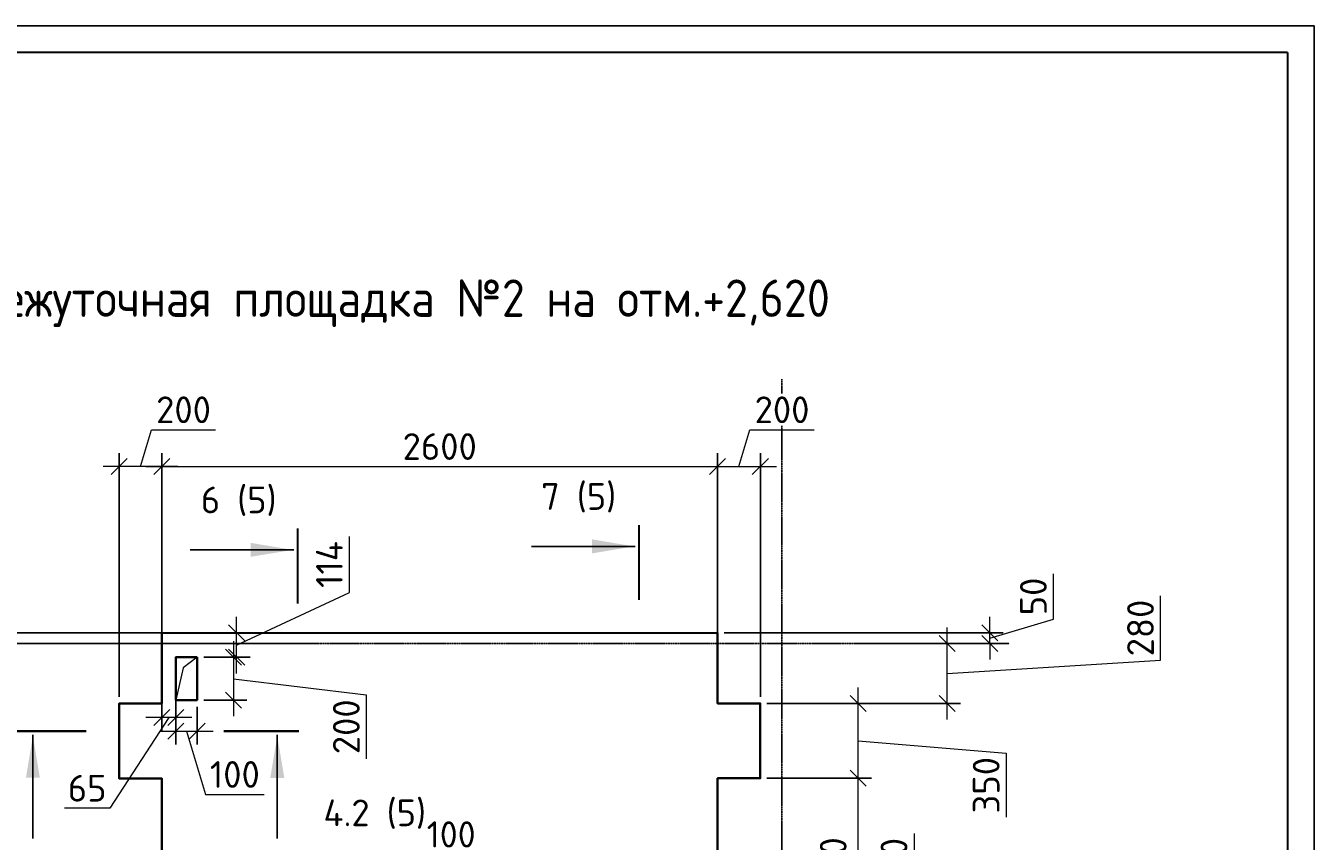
# Model space of a CAD drawing. Header units: millimetres. Extents: x 40580 to 2152466, y -328404 to 177125.
# Tile 57 of 252: x 360806 to 372862, y 157145 to 164775. Entities that reach past the tile are written whole.
import ezdxf
from ezdxf.enums import TextEntityAlignment as Align

# ---------------------------------------------------------------- set-up
doc = ezdxf.new("R2010")
doc.units = ezdxf.units.MM
doc.linetypes.add('______5', pattern=[1100, 800, -100, 100, -100])
doc.linetypes.add('CENTER', pattern=[2, 1.25, -0.25, 0.25, -0.25])
doc.layers.add('11', color=7, linetype='Continuous')
for name, color, linetype, lineweight in [('RAZMER', 7, 'Continuous', 9), ('ОСИ', 7, 'CENTER', 15), ('Символы 0.20', 250, 'Continuous', 20), ('ТЕКСТ', 7, 'Continuous', 15)]:
    doc.layers.add(name, color=color, linetype=linetype, lineweight=lineweight)
doc.layers.add('Стена_ бетон несущ.', color=7, linetype='Continuous', lineweight=70, true_color=0xb4b496)
doc.styles.get("Standard").update_dxf_attribs({"font": 'isocpeur.ttf'})
doc.styles.add('ГОСТ', font='isocpeur.ttf')
doc.dimstyles.new('ГОСТ', dxfattribs={"dimscale": 0, "dimtxt": 2.5, "dimasz": 2.5, "dimexe": 1.25, "dimexo": 0.625, "dimtad": 1, "dimdec": 0, "dimtxsty": 'ГОСТ', "dimblk": 'ARCHTICK', "dimcen": 2.5, "dimdle": 1.5, "dimclrd": 256, "dimclre": 256, "dimclrt": 256, "dimadec": 0, "dimazin": 0, "dimtfac": 1, "dimtdec": 0, "dimtmove": 1, "dimatfit": 3, "dimfxl": 2, "dimtfill": 1, "dimlwd": -1, "dimarcsym": 0})
doc.dimstyles.new('Осевые', dxfattribs={"dimscale": 0.7, "dimtxt": 450, "dimasz": 400, "dimexe": 100, "dimexo": 100, "dimgap": 100, "dimtad": 1, "dimdec": 0, "dimzin": 0, "dimdsep": 46, "dimtxsty": 'Standard', "dimblk": 'OBLIQUE', "dimcen": 9, "dimdle": 100, "dimazin": 0, "dimtm": 1e-09, "dimtfac": 1, "dimtdec": 0, "dimtofl": 0, "dimtmove": 0, "dimatfit": 3, "dimfxl": 1, "dimtolj": 1, "dimtzin": 0, "dimarcsym": 0})

# ---------------------------------------------------------------- blocks, each defined once
blk = doc.blocks.new('_OBLIQUE')
at = {"color": 0, "linetype": 'ByBlock'}
blk.add_line((-0.5, -0.5), (0.5, 0.5), dxfattribs=at)
blk = doc.blocks.new('*D2043')
at = {"layer": 'Defpoints', "color": 0, "lineweight": 25, "transparency": 16777216}
for p in [(358024, 159094), (362162, 159094), (363616, 158994)]:
    blk.add_point(p, dxfattribs=at)
at = {"layer": 'RAZMER', "transparency": 16777216}
for p, q in [((357681, 159148), (357681, 159573)), ((358024, 159044), (357681, 159148)), ((358024, 159094), (358024, 159244)), ((358024, 158994), (358024, 159094)), ((358024, 158994), (358024, 159094)), ((358024, 158994), (358024, 158844))]:
    blk.add_line(p, q, dxfattribs=at)
at = {"layer": 'RAZMER', "lineweight": -2, "transparency": 16777216}
for p, q in [((362099, 159094), (357899, 159094)), ((363553, 158994), (357899, 158994))]:
    blk.add_line(p, q, dxfattribs=at)
at = {"layer": 'RAZMER', "transparency": 16777216, "xscale": 150, "yscale": 150, "zscale": 150}
for p, rotation in [((358024, 159094), 270), ((358024, 158994), 90)]:
    blk.add_blockref('_OBLIQUE', p, dxfattribs=dict(at, rotation=rotation))
at = {"layer": 'RAZMER', "transparency": 16777216, "insert": (357493, 159360), "char_height": 250, "attachment_point": 5, "rotation": 90, "style": 'ГОСТ', "bg_fill": 3, "box_fill_scale": 1.1, "bg_fill_color": 256, "bg_fill_true_color": 13158600, "bg_fill_transparency": 0}
blk.add_mtext('50', dxfattribs=at)
blk = doc.blocks.new('*D2042')
at = {"layer": 'Defpoints', "color": 0, "lineweight": 25, "transparency": 16777216}
for p in [(363616, 158994), (358024, 155394), (361971, 155394)]:
    blk.add_point(p, dxfattribs=at)
at = {"layer": 'RAZMER', "transparency": 16777216}
blk.add_line((358024, 159144), (358024, 155244), dxfattribs=at)
at = {"layer": 'RAZMER', "lineweight": -2, "transparency": 16777216}
for p, q in [((363553, 158994), (357899, 158994)), ((361909, 155394), (357899, 155394))]:
    blk.add_line(p, q, dxfattribs=at)
at = {"layer": 'RAZMER', "transparency": 16777216, "xscale": 150, "yscale": 150, "zscale": 150}
for p, rotation in [((358024, 158994), 90), ((358024, 155394), 270)]:
    blk.add_blockref('_OBLIQUE', p, dxfattribs=dict(at, rotation=rotation))
at = {"layer": 'RAZMER', "transparency": 16777216, "insert": (357837, 157194), "char_height": 250, "attachment_point": 5, "rotation": 90, "style": 'ГОСТ', "bg_fill": 3, "box_fill_scale": 1.1, "bg_fill_color": 256, "bg_fill_true_color": 13158600, "bg_fill_transparency": 0}
blk.add_mtext('1800', dxfattribs=at)
blk = doc.blocks.new('*D2079')
at = {"layer": 'Defpoints', "color": 0, "lineweight": 25, "transparency": 16777216}
for p in [(367454, 155992), (369118, 155992), (367491, 155393)]:
    blk.add_point(p, dxfattribs=at)
at = {"layer": 'RAZMER', "transparency": 16777216}
for p, q in [((369118, 157217), (369118, 155992)), ((369118, 155243), (369118, 156142))]:
    blk.add_line(p, q, dxfattribs=at)
at = {"layer": 'RAZMER', "lineweight": -2, "transparency": 16777216}
for p, q in [((367517, 155992), (369243, 155992)), ((367553, 155393), (369243, 155393))]:
    blk.add_line(p, q, dxfattribs=at)
at = {"layer": 'RAZMER', "transparency": 16777216, "xscale": 150, "yscale": 150, "zscale": 150}
for p, rotation in [((369118, 155992), 90), ((369118, 155393), 270)]:
    blk.add_blockref('_OBLIQUE', p, dxfattribs=dict(at, rotation=rotation))
at = {"layer": 'RAZMER', "transparency": 16777216, "insert": (368930, 156917), "char_height": 250, "attachment_point": 5, "rotation": 90, "style": 'ГОСТ', "bg_fill": 3, "box_fill_scale": 1.1, "bg_fill_color": 256, "bg_fill_true_color": 13158600, "bg_fill_transparency": 0}
blk.add_mtext('300', dxfattribs=at)
blk = doc.blocks.new('*D2029')
at = {"layer": 'Defpoints', "color": 0, "lineweight": 25, "transparency": 16777216}
for p in [(367679, 157734), (368594, 157734), (367679, 155994)]:
    blk.add_point(p, dxfattribs=at)
at = {"layer": 'RAZMER', "transparency": 16777216}
blk.add_line((368594, 155844), (368594, 157884), dxfattribs=at)
at = {"layer": 'RAZMER', "lineweight": -2, "transparency": 16777216}
for p, q in [((367741, 157734), (368719, 157734)), ((367741, 155994), (368719, 155994))]:
    blk.add_line(p, q, dxfattribs=at)
at = {"layer": 'RAZMER', "transparency": 16777216, "xscale": 150, "yscale": 150, "zscale": 150}
for p, rotation in [((368594, 157734), 90), ((368594, 155994), 270)]:
    blk.add_blockref('_OBLIQUE', p, dxfattribs=dict(at, rotation=rotation))
at = {"layer": 'RAZMER', "transparency": 16777216, "insert": (368361, 156915), "char_height": 250, "attachment_point": 5, "rotation": 90, "style": 'ГОСТ', "bg_fill": 3, "box_fill_scale": 1.1, "bg_fill_color": 256, "bg_fill_true_color": 13158600, "bg_fill_transparency": 0}
blk.add_mtext('870', dxfattribs=at)
blk = doc.blocks.new('*D2034')
at = {"layer": 'Defpoints', "color": 0, "lineweight": 25, "transparency": 16777216}
for p in [(367679, 158434), (368594, 158434), (367679, 157734)]:
    blk.add_point(p, dxfattribs=at)
at = {"layer": 'RAZMER', "transparency": 16777216}
for p, q in [((368594, 157584), (368594, 158584)), ((368594, 158084), (369980, 157969)), ((369980, 157969), (369980, 157369))]:
    blk.add_line(p, q, dxfattribs=at)
at = {"layer": 'RAZMER', "lineweight": -2, "transparency": 16777216}
for p, q in [((367741, 158434), (368719, 158434)), ((367741, 157734), (368719, 157734))]:
    blk.add_line(p, q, dxfattribs=at)
at = {"layer": 'RAZMER', "transparency": 16777216, "xscale": 150, "yscale": 150, "zscale": 150}
for p, rotation in [((368594, 158434), 90), ((368594, 157734), 270)]:
    blk.add_blockref('_OBLIQUE', p, dxfattribs=dict(at, rotation=rotation))
at = {"layer": 'RAZMER', "transparency": 16777216, "insert": (369792, 157669), "char_height": 250, "attachment_point": 5, "rotation": 90, "style": 'ГОСТ', "bg_fill": 3, "box_fill_scale": 1.1, "bg_fill_color": 256, "bg_fill_true_color": 13158600, "bg_fill_transparency": 0}
blk.add_mtext('350', dxfattribs=at)
blk = doc.blocks.new('*D2033')
at = {"layer": 'Defpoints', "color": 0, "lineweight": 25, "transparency": 16777216}
for p in [(368512, 158994), (369427, 158994), (367679, 158434)]:
    blk.add_point(p, dxfattribs=at)
at = {"layer": 'RAZMER', "transparency": 16777216}
for p, q in [((371423, 158840), (371423, 159440)), ((369427, 158284), (369427, 159144)), ((369427, 158714), (371423, 158840))]:
    blk.add_line(p, q, dxfattribs=at)
at = {"layer": 'RAZMER', "lineweight": -2, "transparency": 16777216}
for p, q in [((368575, 158994), (369552, 158994)), ((367741, 158434), (369552, 158434))]:
    blk.add_line(p, q, dxfattribs=at)
at = {"layer": 'RAZMER', "transparency": 16777216, "xscale": 150, "yscale": 150, "zscale": 150}
for p, rotation in [((369427, 158994), 90), ((369427, 158434), 270)]:
    blk.add_blockref('_OBLIQUE', p, dxfattribs=dict(at, rotation=rotation))
at = {"layer": 'RAZMER', "transparency": 16777216, "insert": (371236, 159140), "char_height": 250, "attachment_point": 5, "rotation": 90, "style": 'ГОСТ', "bg_fill": 3, "box_fill_scale": 1.1, "bg_fill_color": 256, "bg_fill_true_color": 13158600, "bg_fill_transparency": 0}
blk.add_mtext('280', dxfattribs=at)
blk = doc.blocks.new('*D2032')
at = {"layer": 'Defpoints', "color": 0, "lineweight": 25, "transparency": 16777216}
for p in [(367279, 159094), (369827, 159094), (368512, 158994)]:
    blk.add_point(p, dxfattribs=at)
at = {"layer": 'RAZMER', "transparency": 16777216}
for p, q in [((370421, 159223), (370421, 159648)), ((369827, 159094), (369827, 159244)), ((369827, 159044), (370421, 159223)), ((369827, 158994), (369827, 159094)), ((369827, 158994), (369827, 159094)), ((369827, 158994), (369827, 158844))]:
    blk.add_line(p, q, dxfattribs=at)
at = {"layer": 'RAZMER', "lineweight": -2, "transparency": 16777216}
for p, q in [((367341, 159094), (369952, 159094)), ((368575, 158994), (369952, 158994))]:
    blk.add_line(p, q, dxfattribs=at)
at = {"layer": 'RAZMER', "transparency": 16777216, "xscale": 150, "yscale": 150, "zscale": 150}
for p, rotation in [((369827, 159094), 270), ((369827, 158994), 90)]:
    blk.add_blockref('_OBLIQUE', p, dxfattribs=dict(at, rotation=rotation))
at = {"layer": 'RAZMER', "transparency": 16777216, "insert": (370234, 159435), "char_height": 250, "attachment_point": 5, "rotation": 90, "style": 'ГОСТ', "bg_fill": 3, "box_fill_scale": 1.1, "bg_fill_color": 256, "bg_fill_true_color": 13158600, "bg_fill_transparency": 0}
blk.add_mtext('50', dxfattribs=at)
blk = doc.blocks.new('*D2037')
at = {"layer": 'Defpoints', "color": 0, "lineweight": 25, "transparency": 16777216}
for p in [(367279, 160650), (362079, 158869), (367279, 158764)]:
    blk.add_point(p, dxfattribs=at)
at = {"layer": 'RAZMER', "lineweight": -2, "transparency": 16777216}
for p, q in [((362079, 158932), (362079, 160775)), ((367279, 158827), (367279, 160775))]:
    blk.add_line(p, q, dxfattribs=at)
at = {"layer": 'RAZMER', "transparency": 16777216}
blk.add_line((361929, 160650), (367429, 160650), dxfattribs=at)
at = {"layer": 'RAZMER', "transparency": 16777216, "xscale": 150, "yscale": 150, "zscale": 150, "rotation": 180}
blk.add_blockref('_OBLIQUE', (362079, 160650), dxfattribs=at)
at = {"layer": 'RAZMER', "transparency": 16777216, "xscale": 150, "yscale": 150, "zscale": 150}
blk.add_blockref('_OBLIQUE', (367279, 160650), dxfattribs=at)
at = {"layer": 'RAZMER', "transparency": 16777216, "insert": (364679, 160838), "char_height": 250, "attachment_point": 5, "style": 'ГОСТ', "bg_fill": 3, "box_fill_scale": 1.1, "bg_fill_color": 256, "bg_fill_true_color": 13158600, "bg_fill_transparency": 0}
blk.add_mtext('2600', dxfattribs=at)
blk = doc.blocks.new('*D2036')
at = {"layer": 'Defpoints', "color": 0, "lineweight": 25, "transparency": 16777216}
for p in [(361679, 160650), (362079, 158869), (361679, 158433)]:
    blk.add_point(p, dxfattribs=at)
at = {"layer": 'RAZMER', "transparency": 16777216}
for p, q in [((361879, 160650), (361982, 160994)), ((361982, 160994), (362582, 160994)), ((362229, 160650), (361529, 160650))]:
    blk.add_line(p, q, dxfattribs=at)
at = {"layer": 'RAZMER', "lineweight": -2, "transparency": 16777216}
for p, q in [((361679, 158495), (361679, 160775)), ((362079, 158932), (362079, 160775))]:
    blk.add_line(p, q, dxfattribs=at)
at = {"layer": 'RAZMER', "transparency": 16777216, "xscale": 150, "yscale": 150, "zscale": 150, "rotation": 180}
blk.add_blockref('_OBLIQUE', (361679, 160650), dxfattribs=at)
at = {"layer": 'RAZMER', "transparency": 16777216, "xscale": 150, "yscale": 150, "zscale": 150}
blk.add_blockref('_OBLIQUE', (362079, 160650), dxfattribs=at)
at = {"layer": 'RAZMER', "transparency": 16777216, "insert": (362282, 161182), "char_height": 250, "attachment_point": 5, "style": 'ГОСТ', "bg_fill": 3, "box_fill_scale": 1.1, "bg_fill_color": 256, "bg_fill_true_color": 13158600, "bg_fill_transparency": 0}
blk.add_mtext('200', dxfattribs=at)
blk = doc.blocks.new('*D2035')
at = {"layer": 'Defpoints', "color": 0, "lineweight": 25, "transparency": 16777216}
for p in [(367679, 160650), (367279, 159434), (367679, 158434)]:
    blk.add_point(p, dxfattribs=at)
at = {"layer": 'RAZMER', "transparency": 16777216}
for p, q in [((367479, 160650), (367582, 160994)), ((367582, 160994), (368182, 160994)), ((367129, 160650), (367829, 160650))]:
    blk.add_line(p, q, dxfattribs=at)
at = {"layer": 'RAZMER', "lineweight": -2, "transparency": 16777216}
for p, q in [((367279, 159497), (367279, 160775)), ((367679, 158497), (367679, 160775))]:
    blk.add_line(p, q, dxfattribs=at)
at = {"layer": 'RAZMER', "transparency": 16777216, "xscale": 150, "yscale": 150, "zscale": 150, "rotation": 180}
blk.add_blockref('_OBLIQUE', (367279, 160650), dxfattribs=at)
at = {"layer": 'RAZMER', "transparency": 16777216, "xscale": 150, "yscale": 150, "zscale": 150}
blk.add_blockref('_OBLIQUE', (367679, 160650), dxfattribs=at)
at = {"layer": 'RAZMER', "transparency": 16777216, "insert": (367882, 161182), "char_height": 250, "attachment_point": 5, "style": 'ГОСТ', "bg_fill": 3, "box_fill_scale": 1.1, "bg_fill_color": 256, "bg_fill_true_color": 13158600, "bg_fill_transparency": 0}
blk.add_mtext('200', dxfattribs=at)
blk = doc.blocks.new('Разрез_сечение7')
at = {"layer": 'Символы 0.20', "linetype": 'Continuous', "lineweight": 25}
for p, q in [((-5, 0.35), (-5, 10.05)), ((73.18, 0.35), (73.18, 10.05))]:
    blk.add_line(p, q, dxfattribs=at)
at = {"layer": 'Символы 0.20', "linetype": 'Continuous', "lineweight": 30}
for p, q in [((-7, 0), (0, 0)), ((75.18, 0), (68.18, 0))]:
    blk.add_line(p, q, dxfattribs=at)
at = {"layer": 'Символы 0.20', "linetype": 'Continuous', "lineweight": 25}
for points in [[(-5, 0.46), (-4.35, 4.36), (-5.65, 4.36)], [(73.18, 0.46), (72.53, 4.39), (73.84, 4.39)]]:
    blk.add_solid(points, dxfattribs=at)
at = {"layer": 'Символы 0.20', "style": 'ГОСТ'}
blk.add_attdef('1', text='', height=3.5, dxfattribs=at).set_placement((-9.5, 7.7), align=Align.MIDDLE_CENTER)
blk.add_attdef('2', text='', height=3.5, dxfattribs=at).set_placement((77.86, 1.96), align=Align.MIDDLE_RIGHT)
blk = doc.blocks.new('Разрез_сечение11')
at = {"layer": 'Символы 0.20', "linetype": 'Continuous', "lineweight": 25}
for p, q in [((-5, 0.35), (-5, 10.05)), ((71.75, 0.35), (71.75, 10.05))]:
    blk.add_line(p, q, dxfattribs=at)
at = {"layer": 'Символы 0.20', "linetype": 'Continuous', "lineweight": 30}
for p, q in [((-7, 0), (0, 0)), ((73.75, 0), (66.75, 0))]:
    blk.add_line(p, q, dxfattribs=at)
at = {"layer": 'Символы 0.20', "linetype": 'Continuous', "lineweight": 25}
for points in [[(-5, 0.46), (-4.35, 4.36), (-5.65, 4.36)], [(71.75, 0.46), (71.09, 4.39), (72.41, 4.39)]]:
    blk.add_solid(points, dxfattribs=at)
at = {"layer": 'Символы 0.20', "style": 'ГОСТ'}
blk.add_attdef('1', text='', height=3.5, dxfattribs=at).set_placement((-9.5, 7.7), align=Align.MIDDLE_CENTER)
blk.add_attdef('2', text='', height=3.5, dxfattribs=at).set_placement((76.42, 2.12), align=Align.MIDDLE_RIGHT)
blk = doc.blocks.new('Разрез_сечение10')
at = {"layer": 'Символы 0.20', "linetype": 'Continuous', "lineweight": 35}
for p, q in [((-7, 0), (0, 0)), ((19.87, 0), (12.87, 0))]:
    blk.add_line(p, q, dxfattribs=at)
at = {"layer": 'Символы 0.20', "linetype": 'Continuous', "lineweight": 25}
for p, q in [((-5, -0.35), (-5, -10.05)), ((17.87, -0.35), (17.87, -10.05))]:
    blk.add_line(p, q, dxfattribs=at)
for points in [[(-5, -0.46), (-4.35, -4.36), (-5.65, -4.36)], [(17.87, -0.46), (17.21, -4.39), (18.53, -4.39)]]:
    blk.add_solid(points, dxfattribs=at)
at = {"layer": 'Символы 0.20', "style": 'ГОСТ'}
blk.add_attdef('1', text='', height=3.5, dxfattribs=at).set_placement((-12.82, -7.7), align=Align.MIDDLE_CENTER)
blk.add_attdef('2', text='', height=3.5, dxfattribs=at).set_placement((31.79, -7.65), align=Align.MIDDLE_RIGHT)
blk = doc.blocks.new('*D2039')
at = {"layer": 'Defpoints', "color": 0, "lineweight": 25, "transparency": 16777216}
for p in [(362209, 158466), (362409, 158466), (362409, 158176)]:
    blk.add_point(p, dxfattribs=at)
at = {"layer": 'RAZMER', "lineweight": -2, "transparency": 16777216}
for p, q in [((362209, 158404), (362209, 158051)), ((362409, 158404), (362409, 158051))]:
    blk.add_line(p, q, dxfattribs=at)
at = {"layer": 'RAZMER', "transparency": 16777216}
for p, q in [((362059, 158176), (362559, 158176)), ((362309, 158176), (362487, 157583)), ((362487, 157583), (363037, 157583))]:
    blk.add_line(p, q, dxfattribs=at)
at = {"layer": 'RAZMER', "transparency": 16777216, "xscale": 150, "yscale": 150, "zscale": 150, "rotation": 180}
blk.add_blockref('_OBLIQUE', (362209, 158176), dxfattribs=at)
at = {"layer": 'RAZMER', "transparency": 16777216, "xscale": 150, "yscale": 150, "zscale": 150}
blk.add_blockref('_OBLIQUE', (362409, 158176), dxfattribs=at)
at = {"layer": 'RAZMER', "transparency": 16777216, "insert": (362762, 157770), "char_height": 250, "attachment_point": 5, "style": 'ГОСТ', "bg_fill": 3, "box_fill_scale": 1.1, "bg_fill_color": 256, "bg_fill_true_color": 13158600, "bg_fill_transparency": 0}
blk.add_mtext('100', dxfattribs=at)
blk = doc.blocks.new('*D2041')
at = {"layer": 'Defpoints', "color": 0, "lineweight": 25, "transparency": 16777216}
for p in [(362409, 158866), (362409, 158466), (362750, 158466)]:
    blk.add_point(p, dxfattribs=at)
at = {"layer": 'RAZMER', "transparency": 16777216}
for p, q in [((362750, 159016), (362750, 158316)), ((362750, 158666), (363992, 158516)), ((363992, 158516), (363992, 157916))]:
    blk.add_line(p, q, dxfattribs=at)
at = {"layer": 'RAZMER', "lineweight": -2, "transparency": 16777216}
for p, q in [((362471, 158866), (362875, 158866)), ((362471, 158466), (362875, 158466))]:
    blk.add_line(p, q, dxfattribs=at)
at = {"layer": 'RAZMER', "transparency": 16777216, "xscale": 150, "yscale": 150, "zscale": 150}
for p, rotation in [((362750, 158866), 90), ((362750, 158466), 270)]:
    blk.add_blockref('_OBLIQUE', p, dxfattribs=dict(at, rotation=rotation))
at = {"layer": 'RAZMER', "transparency": 16777216, "insert": (363805, 158216), "char_height": 250, "attachment_point": 5, "rotation": 90, "style": 'ГОСТ', "bg_fill": 3, "box_fill_scale": 1.1, "bg_fill_color": 256, "bg_fill_true_color": 13158600, "bg_fill_transparency": 0}
blk.add_mtext('200', dxfattribs=at)
blk = doc.blocks.new('*D2040')
at = {"layer": 'Defpoints', "color": 0, "lineweight": 25, "transparency": 16777216}
for p in [(362379, 159095), (362779, 159095), (362409, 158866)]:
    blk.add_point(p, dxfattribs=at)
at = {"layer": 'RAZMER', "transparency": 16777216}
for p, q in [((363834, 159471), (363834, 159996)), ((362779, 158980), (363834, 159471)), ((362779, 158716), (362779, 159245))]:
    blk.add_line(p, q, dxfattribs=at)
at = {"layer": 'RAZMER', "lineweight": -2, "transparency": 16777216}
for p, q in [((362442, 159095), (362904, 159095)), ((362471, 158866), (362904, 158866))]:
    blk.add_line(p, q, dxfattribs=at)
at = {"layer": 'RAZMER', "transparency": 16777216, "xscale": 150, "yscale": 150, "zscale": 150}
for p, rotation in [((362779, 159095), 90), ((362779, 158866), 270)]:
    blk.add_blockref('_OBLIQUE', p, dxfattribs=dict(at, rotation=rotation))
at = {"layer": 'RAZMER', "transparency": 16777216, "insert": (363646, 159734), "char_height": 250, "attachment_point": 5, "rotation": 90, "style": 'ГОСТ', "bg_fill": 3, "box_fill_scale": 1.1, "bg_fill_color": 256, "bg_fill_true_color": 13158600, "bg_fill_transparency": 0}
blk.add_mtext('114', dxfattribs=at)
blk = doc.blocks.new('*D2038')
at = {"layer": 'Defpoints', "color": 0, "lineweight": 25, "transparency": 16777216}
for p in [(362079, 158593), (362209, 158541), (362079, 158303)]:
    blk.add_point(p, dxfattribs=at)
at = {"layer": 'RAZMER', "lineweight": -2, "transparency": 16777216}
for p, q in [((362079, 158531), (362079, 158178)), ((362209, 158479), (362209, 158178))]:
    blk.add_line(p, q, dxfattribs=at)
at = {"layer": 'RAZMER', "transparency": 16777216}
for p, q in [((362144, 158303), (361592, 157453)), ((362359, 158303), (361929, 158303)), ((361592, 157453), (361167, 157453))]:
    blk.add_line(p, q, dxfattribs=at)
at = {"layer": 'RAZMER', "transparency": 16777216, "xscale": 150, "yscale": 150, "zscale": 150, "rotation": 180}
blk.add_blockref('_OBLIQUE', (362079, 158303), dxfattribs=at)
at = {"layer": 'RAZMER', "transparency": 16777216, "xscale": 150, "yscale": 150, "zscale": 150}
blk.add_blockref('_OBLIQUE', (362209, 158303), dxfattribs=at)
at = {"layer": 'RAZMER', "transparency": 16777216, "insert": (361380, 157641), "char_height": 250, "attachment_point": 5, "style": 'ГОСТ', "bg_fill": 3, "box_fill_scale": 1.1, "bg_fill_color": 256, "bg_fill_true_color": 13158600, "bg_fill_transparency": 0}
blk.add_mtext('65', dxfattribs=at)
blk = doc.blocks.new('*D2077')
at = {"layer": 'Defpoints', "color": 0, "linetype": 'ByBlock', "lineweight": 25, "ltscale": 13, "transparency": 16777216}
for p in [(364219, 156176), (364019, 155535), (364219, 155464)]:
    blk.add_point(p, dxfattribs=at)
at = {"layer": 'ОСИ', "color": 0, "linetype": 'ByBlock', "lineweight": -2, "ltscale": 13, "transparency": 16777216}
for p, q in [((364119, 156176), (364508, 157017)), ((364508, 157017), (365064, 157017)), ((363984, 156176), (364254, 156176)), ((364019, 155570), (364019, 156211)), ((364219, 155499), (364219, 156211))]:
    blk.add_line(p, q, dxfattribs=at)
at = {"layer": 'ОСИ', "color": 0, "linetype": 'ByBlock', "lineweight": -2, "ltscale": 13, "transparency": 16777216, "xscale": 140, "yscale": 140, "zscale": 140, "rotation": 180}
blk.add_blockref('_OBLIQUE', (364019, 156176), dxfattribs=at)
at = {"layer": 'ОСИ', "color": 0, "linetype": 'ByBlock', "lineweight": -2, "ltscale": 13, "transparency": 16777216, "xscale": 140, "yscale": 140, "zscale": 140}
blk.add_blockref('_OBLIQUE', (364219, 156176), dxfattribs=at)
at = {"layer": 'ОСИ', "color": 0, "linetype": 'ByBlock', "ltscale": 13, "transparency": 16777216, "insert": (364786, 157209), "char_height": 245, "attachment_point": 5}
blk.add_mtext('\\A1;100', dxfattribs=at)

msp = doc.modelspace()

# ---------------------------------------------------------------- linework, layer by layer
at = {"layer": '11', "color": 18, "true_color": 0x000000}
for p, q in [((372861.543, 164774.701), (330811.543, 164774.701)), ((372861.543, 135074.701), (372861.543, 164774.701))]:
    msp.add_line(p, q, dxfattribs=at)
at = {"layer": '11', "color": 18, "lineweight": 30, "true_color": 0x000000}
for q in [(332758.186, 164524.654), (372611.543, 135324.701)]:
    msp.add_line((372611.543, 164524.654), q, dxfattribs=at)
at = {"layer": 'ОСИ', "color": 18, "linetype": '______5', "lineweight": 25, "ltscale": 0.02, "true_color": 0x000000, "transparency": 33554687}
for p, q in [((367878.619, 149996.712), (367878.619, 161469.5)), ((355002.021, 158994.433), (370007.481, 158994.433))]:
    msp.add_line(p, q, dxfattribs=at)

# ---------------------------------------------------------------- texts
at = {"layer": 'ТЕКСТ', "color": 18, "ltscale": 6, "true_color": 0x000000, "insert": (363969.812, 162401.234), "char_height": 350, "width": 10891.94664, "attachment_point": 2, "style": 'ГОСТ'}
msp.add_mtext('{\\W0.9;Промежуточная площадка №2 на отм.+2,620}', dxfattribs=at)

# ---------------------------------------------------------------- dimensions: what is measured, and where the dimension line sits
at = {"layer": 'ОСИ', "color": 18, "linetype": 'ByBlock', "ltscale": 13, "true_color": 0x000000}
dim = msp.add_linear_dim(base=(364218.592, 156176.33), p1=(364018.501, 155535.226), p2=(364218.592, 155464.348), angle=180, dimstyle='Осевые', override={"dimtxt": 350, "dimasz": 200, "dimexe": 50, "dimexo": 50, "dimlfac": 0.5, "dimdle": 50, "dimtmove": 1}, dxfattribs=at)
dim.commit()
dim.dimension.update_dxf_attribs({"geometry": '*D2077', "text_midpoint": (364577.643, 157016.726), "dimtype": 160})

# ---------------------------------------------------------------- next in the draw order: dimensions: what is measured, and where the dimension line sits
at = {"layer": 'RAZMER', "color": 18, "true_color": 0x000000}
dim = msp.add_linear_dim(base=(358024.339, 159094.432), p1=(363615.642, 158994.433), p2=(362161.913, 159094.432), angle=90, dimstyle='ГОСТ', override={"dimasz": 1.5, "dimlfac": 0.5, "dimblk1": 'OBLIQUE', "dimblk2": 'OBLIQUE', "dimsah": 1}, dxfattribs=at)
dim.commit()
dim.dimension.update_dxf_attribs({"geometry": '*D2043', "text_midpoint": (357493.089, 159210.058)})
dim = msp.add_linear_dim(base=(369117.672, 155992.432), p1=(367490.795, 155392.847), p2=(367454.078, 155992.432), angle=90, dimstyle='ГОСТ', override={"dimasz": 1.5, "dimlfac": 0.5, "dimblk1": 'OBLIQUE', "dimblk2": 'OBLIQUE', "dimsah": 1}, dxfattribs=at)
dim.commit()
dim.dimension.update_dxf_attribs({"geometry": '*D2079', "text_midpoint": (369140.995, 156916.854), "dimtype": 160})

# ---------------------------------------------------------------- next in the draw order: dimensions: what is measured, and where the dimension line sits
dim = msp.add_linear_dim(base=(358024.339, 155394.433), p1=(363615.642, 158994.433), p2=(361971.054, 155394.433), angle=90, dimstyle='ГОСТ', override={"dimasz": 1.5, "dimlfac": 0.5, "dimblk1": 'OBLIQUE', "dimblk2": 'OBLIQUE', "dimsah": 1}, dxfattribs=at)
dim.commit()
dim.dimension.update_dxf_attribs({"geometry": '*D2042', "text_midpoint": (357836.839, 157194.433)})

# ---------------------------------------------------------------- next in the draw order: linework, layer by layer
at = {"layer": 'Стена_ бетон несущ.', "color": 18, "linetype": 'Continuous', "lineweight": 35, "true_color": 0x000000, "transparency": 33554687}
msp.add_lwpolyline([(367278.619, 159094.432), (367278.619, 158434.432), (367678.619, 158434.432), (367678.619, 157734.432), (367278.619, 157734.432), (367278.619, 155994.432), (367678.619, 155994.432), (367678.619, 155394.432), (362078.619, 155392.847), (361678.619, 155394.433), (361678.619, 155992.847), (362078.619, 155992.847), (362078.619, 157732.847), (361678.619, 157732.847), (361678.619, 158432.847), (362078.619, 158432.847), (362078.619, 159092.847), (367278.619, 159094.432)], dxfattribs=at)

# ---------------------------------------------------------------- next in the draw order: block references
at = {"layer": 'Символы 0.20', "color": 18, "true_color": 0x000000}
ref = msp.add_blockref('Разрез_сечение10', (361372.271, 158175.48), dxfattribs=dict(at, xscale=100, yscale=100, zscale=100))
ref.add_attrib('1', '4.2 (5)', dxfattribs={"height": 250, "style": 'ГОСТ'}).set_placement((360090.34, 157405.48), align=Align.MIDDLE_CENTER)
ref.add_attrib('2', '4.2 (5)', dxfattribs={"height": 250, "style": 'ГОСТ'}).set_placement((364551.123, 157410.682), align=Align.MIDDLE_RIGHT)

# ---------------------------------------------------------------- next in the draw order: dimensions: what is measured, and where the dimension line sits
at = {"layer": 'RAZMER', "color": 18, "true_color": 0x000000}
dim = msp.add_linear_dim(base=(368593.675, 157734.432), p1=(367678.619, 155994.432), p2=(367678.619, 157734.432), angle=90, dimstyle='ГОСТ', override={"dimasz": 1.5, "dimlfac": 0.5, "dimblk1": 'OBLIQUE', "dimblk2": 'OBLIQUE', "dimsah": 1}, dxfattribs=at)
dim.commit()
dim.dimension.update_dxf_attribs({"geometry": '*D2029', "text_midpoint": (368548.867, 156914.752), "dimtype": 160})

# ---------------------------------------------------------------- next in the draw order: dimensions: what is measured, and where the dimension line sits
dim = msp.add_linear_dim(base=(368593.675, 158434.432), p1=(367678.619, 157734.432), p2=(367678.619, 158434.432), angle=90, dimstyle='ГОСТ', override={"dimasz": 1.5, "dimlfac": 0.5, "dimblk1": 'OBLIQUE', "dimblk2": 'OBLIQUE', "dimsah": 1}, dxfattribs=at)
dim.commit()
dim.dimension.update_dxf_attribs({"geometry": '*D2034', "text_midpoint": (369979.74, 157906.489), "dimtype": 160})

# ---------------------------------------------------------------- next in the draw order: dimensions: what is measured, and where the dimension line sits
dim = msp.add_linear_dim(base=(369427.349, 158994.433), p1=(367678.619, 158434.432), p2=(368512.293, 158994.433), angle=90, dimstyle='ГОСТ', override={"dimasz": 1.5, "dimlfac": 0.5, "dimblk1": 'OBLIQUE', "dimblk2": 'OBLIQUE', "dimsah": 1}, dxfattribs=at)
dim.commit()
dim.dimension.update_dxf_attribs({"geometry": '*D2033', "text_midpoint": (371423.317, 158902.627), "dimtype": 160})

# ---------------------------------------------------------------- next in the draw order: dimensions: what is measured, and where the dimension line sits
dim = msp.add_linear_dim(base=(369827.349, 159094.432), p1=(368512.293, 158994.433), p2=(367278.619, 159094.432), angle=90, dimstyle='ГОСТ', override={"dimasz": 1.5, "dimlfac": 0.5, "dimblk1": 'OBLIQUE', "dimblk2": 'OBLIQUE', "dimsah": 1}, dxfattribs=at)
dim.commit()
dim.dimension.update_dxf_attribs({"geometry": '*D2032', "text_midpoint": (370233.599, 159285.058)})

# ---------------------------------------------------------------- next in the draw order: dimensions: what is measured, and where the dimension line sits
dim = msp.add_linear_dim(base=(367278.619, 160650.338), p1=(362078.619, 158869.08), p2=(367278.619, 158764.432), dimstyle='ГОСТ', override={"dimasz": 1.5, "dimlfac": 0.5, "dimblk1": 'OBLIQUE', "dimblk2": 'OBLIQUE', "dimsah": 1}, dxfattribs=at)
dim.commit()
dim.dimension.update_dxf_attribs({"geometry": '*D2037', "text_midpoint": (364678.619, 160837.838)})

# ---------------------------------------------------------------- next in the draw order: block references
at = {"layer": 'Символы 0.20', "color": 18, "true_color": 0x000000}
ref = msp.add_blockref('Разрез_сечение11', (366542.154, 152728.826), dxfattribs=dict(at, xscale=100, yscale=100, zscale=100, rotation=90))
ref.add_attrib('1', '7 (5)', dxfattribs={"height": 250, "style": 'ГОСТ'}).set_placement((365772.154, 151778.826), align=Align.MIDDLE_CENTER)
ref.add_attrib('2', '7 (5)', dxfattribs={"height": 250, "style": 'ГОСТ'}).set_placement((366330.218, 160370.685), align=Align.MIDDLE_RIGHT)

# ---------------------------------------------------------------- next in the draw order: dimensions: what is measured, and where the dimension line sits
at = {"layer": 'RAZMER', "color": 18, "true_color": 0x000000}
for base, p1, p2, picture, middle in [((361678.619, 160650.338), (362078.619, 158869.08), (361678.619, 158432.847), '*D2036', (362044.244, 161181.588)), ((367678.619, 160650.338), (367278.619, 159434.084), (367678.619, 158434.432), '*D2035', (367644.244, 161181.588))]:
    dim = msp.add_linear_dim(base=base, p1=p1, p2=p2, dimstyle='ГОСТ', override={"dimasz": 1.5, "dimlfac": 0.5, "dimblk1": 'OBLIQUE', "dimblk2": 'OBLIQUE', "dimsah": 1}, dxfattribs=at)
    dim.commit()
    dim.dimension.update_dxf_attribs({"geometry": picture, "text_midpoint": middle})

# ---------------------------------------------------------------- next in the draw order: linework, layer by layer
msp.add_lwpolyline([(362408.619, 158866.347), (362278.619, 158766.347), (362208.619, 158466.347)], dxfattribs=at)

# ---------------------------------------------------------------- next in the draw order: block references
at = {"layer": 'Символы 0.20', "color": 18, "true_color": 0x000000}
ref = msp.add_blockref('Разрез_сечение7', (363348.513, 152552.899), dxfattribs=dict(at, xscale=100, yscale=100, zscale=100, rotation=90))
ref.add_attrib('1', '6 (5)', dxfattribs={"height": 250, "style": 'ГОСТ'}).set_placement((362578.513, 151602.899), align=Align.MIDDLE_CENTER)
ref.add_attrib('2', '6 (5)', dxfattribs={"height": 250, "style": 'ГОСТ'}).set_placement((363152.508, 160338.421), align=Align.MIDDLE_RIGHT)

# ---------------------------------------------------------------- next in the draw order: dimensions: what is measured, and where the dimension line sits
at = {"layer": 'RAZMER', "color": 18, "true_color": 0x000000}
dim = msp.add_linear_dim(base=(362408.619, 158176.347), p1=(362208.619, 158466.347), p2=(362408.619, 158466.347), dimstyle='ГОСТ', override={"dimasz": 1.5, "dimlfac": 0.5, "dimblk1": 'OBLIQUE', "dimblk2": 'OBLIQUE', "dimsah": 1}, dxfattribs=at)
dim.commit()
dim.dimension.update_dxf_attribs({"geometry": '*D2039', "text_midpoint": (362549.244, 157770.097)})

# ---------------------------------------------------------------- next in the draw order: dimensions: what is measured, and where the dimension line sits
dim = msp.add_linear_dim(base=(362749.517, 158466.347), p1=(362408.619, 158866.347), p2=(362408.619, 158466.347), angle=90, dimstyle='ГОСТ', override={"dimasz": 1.5, "dimlfac": 0.5, "dimblk1": 'OBLIQUE', "dimblk2": 'OBLIQUE', "dimsah": 1}, dxfattribs=at)
dim.commit()
dim.dimension.update_dxf_attribs({"geometry": '*D2041', "text_midpoint": (363992.017, 158453.088), "dimtype": 160})

# ---------------------------------------------------------------- next in the draw order: dimensions: what is measured, and where the dimension line sits
dim = msp.add_linear_dim(base=(362778.619, 159094.524), p1=(362408.619, 158866.347), p2=(362379.486, 159094.524), angle=90, dimstyle='ГОСТ', override={"dimasz": 1.5, "dimlfac": 0.5, "dimblk1": 'OBLIQUE', "dimblk2": 'OBLIQUE', "dimsah": 1}, dxfattribs=at)
dim.commit()
dim.dimension.update_dxf_attribs({"geometry": '*D2040', "text_midpoint": (363833.619, 159533.713), "dimtype": 160})
dim = msp.add_linear_dim(base=(362078.619, 158303.088), p1=(362208.619, 158541.433), p2=(362078.619, 158593.088), dimstyle='ГОСТ', override={"dimasz": 1.5, "dimlfac": 0.5, "dimblk1": 'OBLIQUE', "dimblk2": 'OBLIQUE', "dimsah": 1}, dxfattribs=at)
dim.commit()
dim.dimension.update_dxf_attribs({"geometry": '*D2038', "text_midpoint": (361529.517, 157453.088), "dimtype": 160})

# ---------------------------------------------------------------- next in the draw order: linework, layer by layer
at = {"layer": 'Стена_ бетон несущ.', "color": 18, "linetype": 'Continuous', "lineweight": 35, "true_color": 0x000000, "transparency": 33554687}
msp.add_lwpolyline([(362408.619, 158866.347), (362208.619, 158866.347), (362208.619, 158466.347), (362408.619, 158466.347)], close=True, dxfattribs=at)

doc.saveas('drawing.dxf')
